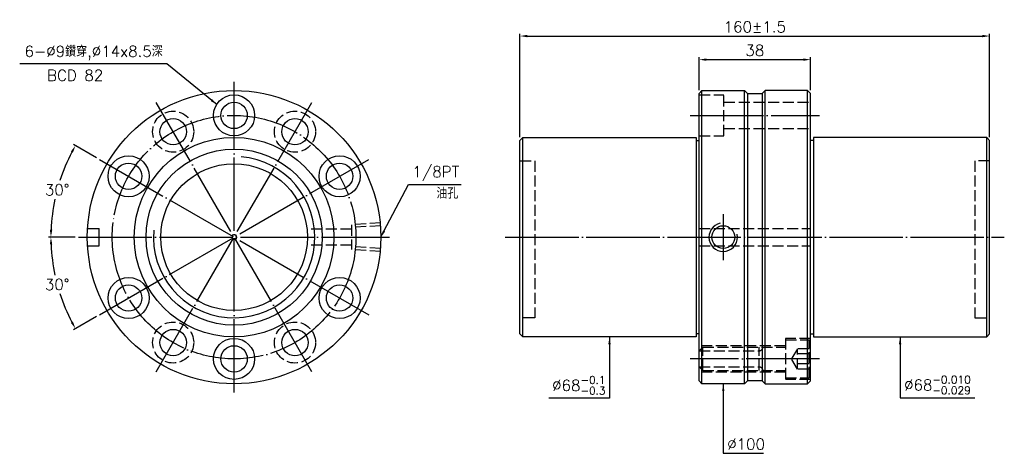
# Model space of a CAD drawing. Header units: millimetres. Extents: x 2207 to 2542, y -437 to -289.
import ezdxf

# ---------------------------------------------------------------- set-up
doc = ezdxf.new("R2010")
doc.units = ezdxf.units.MM
doc.header["$LTSCALE"] = 1.25
doc.linetypes.add('CENTER', pattern=[22, 20, -1, 0, -1])
doc.linetypes.add('DASHED', pattern=[4, 3, -1])
for name, color, linetype in [('DDVIEW', 7, 'Continuous'), ('NT', 7, 'Continuous'), ('NT-DIM', 2, 'Continuous')]:
    doc.layers.add(name, color=color, linetype=linetype)
doc.styles.get("Standard").update_dxf_attribs({"font": 'simplex.shx', "bigfont": 'chineset.shx'})
doc.dimstyles.new('ISO-25', dxfattribs={"dimscale": 1.25, "dimtxt": 3, "dimasz": 2, "dimexe": 0.646, "dimexo": 0.862, "dimgap": 1, "dimtad": 1, "dimdec": 3, "dimdsep": 46, "dimtxsty": 'Standard', "dimcen": 1.5, "dimclrd": 256, "dimclre": 256, "dimclrt": 256, "dimazin": 2, "dimtfac": 1, "dimtdec": 3, "dimtmove": 0, "dimatfit": 3, "dimfxl": 0, "dimtolj": 1, "dimlwd": -1, "dimlwe": -1, "dimarcsym": 0})

# ---------------------------------------------------------------- blocks, each defined once
blk = doc.blocks.new('*D0')
at = {"layer": 'Defpoints', "color": 0}
for p in [(2234.12, -336.85), (2221.44, -342.03), (2227.02, -363.35), (2333.02, -363.35), (2325.92, -389.85)]:
    blk.add_point(p, dxfattribs=at)
at = {"layer": 'NT-DIM'}
for p, q in [((2233.18, -336.31), (2225.34, -331.78)), ((2225.94, -363.35), (2216.88, -363.35))]:
    blk.add_line(p, q, dxfattribs=at)
for start, end in [(152.2981, 161.9877), (167.9675, 177.7019)]:
    blk.add_arc((2280.02, -363.35), 62.33, start, end, dxfattribs=at)
for points in [[(2224.46, -334.17), (2225.19, -334.58), (2226.03, -332.18)], [(2218.15, -360.86), (2217.32, -360.84), (2217.68, -363.35)]]:
    blk.add_solid(points, dxfattribs=at)
at = {"layer": 'NT-DIM', "insert": (2219.81, -347.22), "char_height": 3.75, "attachment_point": 5, "rotation": 1}
blk.add_mtext('\\A1;30°', dxfattribs=at)
blk = doc.blocks.new('*D1')
at = {"layer": 'Defpoints', "color": 0}
for p in [(2325.92, -336.85), (2227.02, -363.35), (2333.02, -363.35), (2218.63, -374.18), (2234.12, -389.85)]:
    blk.add_point(p, dxfattribs=at)
at = {"layer": 'NT-DIM'}
for p, q in [((2225.94, -363.35), (2216.88, -363.35)), ((2233.18, -390.39), (2225.34, -394.92))]:
    blk.add_line(p, q, dxfattribs=at)
for start, end in [(182.2981, 192.0572), (197.981, 207.7019)]:
    blk.add_arc((2280.02, -363.35), 62.33, start, end, dxfattribs=at)
for points in [[(2217.32, -365.86), (2218.15, -365.84), (2217.68, -363.35)], [(2225.19, -392.13), (2224.46, -392.53), (2226.03, -394.52)]]:
    blk.add_solid(points, dxfattribs=at)
at = {"layer": 'NT-DIM', "insert": (2219.81, -379.48), "char_height": 3.75, "attachment_point": 5, "rotation": 1}
blk.add_mtext('\\A1;30°', dxfattribs=at)
blk = doc.blocks.new('*D2')
at = {"layer": 'Defpoints', "color": 0}
for p in [(2476.49, -302.84), (2438.49, -314.35), (2476.49, -314.35)]:
    blk.add_point(p, dxfattribs=at)
at = {"layer": 'NT-DIM'}
for p, q in [((2438.49, -313.27), (2438.49, -302.03)), ((2440.99, -302.84), (2473.99, -302.84)), ((2476.49, -313.27), (2476.49, -302.03))]:
    blk.add_line(p, q, dxfattribs=at)
for points in [[(2440.99, -302.42), (2440.99, -303.25), (2438.49, -302.84)], [(2473.99, -302.42), (2473.99, -303.25), (2476.49, -302.84)]]:
    blk.add_solid(points, dxfattribs=at)
at = {"layer": 'NT-DIM', "insert": (2457.49, -299.71), "char_height": 3.75, "attachment_point": 5}
blk.add_mtext('\\A1;38', dxfattribs=at)
blk = doc.blocks.new('*D3')
at = {"layer": 'Defpoints', "color": 0}
for p in [(2537.49, -294.8), (2377.49, -330.35), (2537.49, -330.35)]:
    blk.add_point(p, dxfattribs=at)
at = {"layer": 'NT-DIM'}
for p, q in [((2377.49, -329.27), (2377.49, -293.99)), ((2379.99, -294.8), (2534.99, -294.8)), ((2537.49, -329.27), (2537.49, -293.99))]:
    blk.add_line(p, q, dxfattribs=at)
for points in [[(2379.99, -294.38), (2379.99, -295.22), (2377.49, -294.8)], [(2534.99, -294.38), (2534.99, -295.22), (2537.49, -294.8)]]:
    blk.add_solid(points, dxfattribs=at)
at = {"layer": 'NT-DIM', "insert": (2457.49, -291.67), "char_height": 3.75, "attachment_point": 5}
blk.add_mtext('\\A1;160%%P1.5', dxfattribs=at)

msp = doc.modelspace()

# ---------------------------------------------------------------- linework, layer by layer
at = {"layer": 'DDVIEW', "color": 3, "linetype": 'CENTER'}
for p, q in [((2280.0906, -416.3514), (2280.0906, -310.3514)), ((2306.5906, -409.2508), (2253.5906, -317.4521)), ((2253.5906, -409.2508), (2306.5906, -317.4521)), ((2234.1913, -389.8514), (2325.99, -336.8514)), ((2234.1913, -336.8514), (2325.99, -389.8514)), ((2227.0906, -363.3514), (2333.0906, -363.3514))]:
    msp.add_line(p, q, dxfattribs=at)
at = {"layer": 'DDVIEW', "color": 1, "linetype": 'DASHED'}
for p, q in [((2330.0906, -358.4874), (2320.0906, -359.1124)), ((2320.0906, -360.6014), (2305.0906, -360.6014)), ((2320.0906, -359.1124), (2320.0906, -367.5904)), ((2330.0906, -359.4602), (2320.0906, -360.0852)), ((2320.0906, -366.1014), (2305.0906, -366.1014)), ((2330.0906, -367.2426), (2320.0906, -366.6176)), ((2330.0906, -368.2154), (2320.0906, -367.5904))]:
    msp.add_line(p, q, dxfattribs=at)
at = {"layer": 'DDVIEW'}
for p, q in [((2230.1807, -360.3514), (2234.0906, -360.3514)), ((2234.0906, -366.3514), (2234.0906, -360.3514)), ((2230.1807, -366.3514), (2234.0906, -366.3514))]:
    msp.add_line(p, q, dxfattribs=at)
for centre, radius in [((2280.0906, -363.3514), 50), ((2280.0906, -321.8514), 7), ((2280.0906, -321.8514), 4.5), ((2259.3406, -327.4114), 4.5), ((2300.8406, -327.4114), 4.5), ((2280.0906, -363.3514), 34), ((2280.0906, -363.3514), 30), ((2244.1506, -342.6014), 7), ((2244.1506, -342.6014), 4.5), ((2280.0906, -363.3514), 25), ((2316.0307, -342.6014), 7), ((2316.0307, -342.6014), 4.5), ((2244.1506, -384.1014), 7), ((2316.0307, -384.1014), 7), ((2244.1506, -384.1014), 4.5), ((2316.0307, -384.1014), 4.5), ((2259.3406, -399.2915), 4.5), ((2300.8406, -399.2915), 4.5), ((2280.0906, -404.8514), 7), ((2280.0906, -404.8514), 4.5)]:
    msp.add_circle(centre, radius, dxfattribs=at)
at = {"layer": 'DDVIEW', "color": 3, "linetype": 'CENTER'}
msp.add_circle((2280.0906, -363.3514), 41.5, dxfattribs=at)
at = {"layer": 'DDVIEW', "color": 1, "linetype": 'DASHED'}
for centre in [(2259.3406, -327.4114), (2300.8406, -327.4114), (2259.3406, -399.2915), (2300.8406, -399.2915)]:
    msp.add_circle(centre, 7, dxfattribs=at)
at = {"layer": 'DDVIEW', "color": 5}
msp.add_arc((2280.0906, -363.3514), 27.5, 175, 85, dxfattribs=at)
at = {"layer": 'NT', "linetype": 'ByBlock'}
for p, q in [((2438.4942, -314.3514), (2439.4942, -313.3514)), ((2438.4942, -412.3514), (2438.4942, -314.3514)), ((2439.4942, -313.3514), (2453.9942, -313.3514)), ((2439.4942, -413.3514), (2439.4942, -313.3514)), ((2453.9942, -313.3514), (2454.9942, -314.3514)), ((2453.9942, -413.3514), (2453.9942, -313.3514)), ((2454.9942, -314.3514), (2454.9942, -412.3514)), ((2460.9942, -313.3514), (2459.9942, -314.3514)), ((2459.9942, -314.3514), (2459.9942, -412.3514)), ((2475.4942, -313.3514), (2460.9942, -313.3514)), ((2460.9942, -413.3514), (2460.9942, -313.3514)), ((2476.4942, -314.3514), (2475.4942, -313.3514)), ((2475.4942, -413.3514), (2475.4942, -313.3514)), ((2476.4942, -412.3514), (2476.4942, -314.3514)), ((2377.4942, -330.3514), (2378.4942, -329.3514)), ((2377.4942, -396.3514), (2377.4942, -330.3514)), ((2378.4942, -329.3514), (2437.4942, -329.3514)), ((2378.4942, -397.3514), (2378.4942, -329.3514)), ((2437.4942, -329.3514), (2437.4942, -397.3514)), ((2437.4942, -330.3514), (2438.4942, -330.3514)), ((2477.4942, -330.3514), (2476.4942, -330.3514)), ((2536.4942, -329.3514), (2477.4942, -329.3514)), ((2477.4942, -329.3514), (2477.4942, -397.3514)), ((2537.4942, -330.3514), (2536.4942, -329.3514)), ((2536.4942, -397.3514), (2536.4942, -329.3514)), ((2537.4942, -396.3514), (2537.4942, -330.3514)), ((2378.4942, -397.3514), (2377.4942, -396.3514)), ((2437.4942, -397.3514), (2378.4942, -397.3514)), ((2438.4942, -396.3514), (2437.4942, -396.3514)), ((2476.4942, -396.3514), (2477.4942, -396.3514)), ((2477.4942, -397.3514), (2536.4942, -397.3514)), ((2536.4942, -397.3514), (2537.4942, -396.3514)), ((2439.4942, -413.3514), (2438.4942, -412.3514)), ((2454.9942, -412.3514), (2453.9942, -413.3514)), ((2459.9942, -412.3514), (2460.9942, -413.3514)), ((2475.4942, -413.3514), (2476.4942, -412.3514)), ((2453.9942, -413.3514), (2439.4942, -413.3514)), ((2460.9942, -413.3514), (2475.4942, -413.3514))]:
    msp.add_line(p, q, dxfattribs=at)
at = {"layer": 'NT', "color": 1, "linetype": 'DASHED'}
for p, q in [((2438.4942, -314.8514), (2446.9942, -314.8514)), ((2446.9942, -328.8514), (2446.9942, -314.8514)), ((2446.9942, -317.3514), (2476.4942, -317.3514)), ((2446.9942, -326.3514), (2476.4942, -326.3514)), ((2438.4942, -328.8514), (2446.9942, -328.8514)), ((2377.4942, -337.3514), (2382.4942, -337.3514)), ((2382.4942, -337.3514), (2382.4942, -390.8514)), ((2537.4942, -337.3514), (2532.4942, -337.3514)), ((2532.4942, -337.3514), (2532.4942, -390.8514)), ((2438.4942, -360.3514), (2476.4942, -360.3514)), ((2438.4942, -366.3514), (2476.4942, -366.3514)), ((2382.4942, -390.8514), (2377.4942, -390.8514)), ((2532.4942, -390.8514), (2537.4942, -390.8514)), ((2476.4942, -397.8514), (2467.9942, -397.8514)), ((2467.9942, -397.8514), (2467.9942, -411.8514)), ((2467.9942, -398.3514), (2475.9942, -398.3514)), ((2475.9942, -411.3514), (2475.9942, -398.3514)), ((2467.9942, -400.3514), (2438.4942, -400.3514)), ((2439.7442, -400.8514), (2438.4942, -402.1014)), ((2438.4942, -402.1014), (2458.9942, -402.1014)), ((2439.7442, -408.8514), (2439.7442, -400.8514)), ((2439.7442, -400.8514), (2467.9942, -400.8514)), ((2458.9942, -408.8514), (2458.9942, -400.8514)), ((2471.9942, -401.3873), (2469.9942, -404.8514)), ((2475.9942, -401.3873), (2471.9942, -401.3873)), ((2471.9942, -408.3155), (2471.9942, -401.3873)), ((2471.9942, -408.3155), (2469.9942, -404.8514)), ((2475.9942, -403.1194), (2471.9942, -403.1194)), ((2439.7442, -408.8514), (2438.4942, -407.6014)), ((2438.4942, -407.6014), (2458.9942, -407.6014)), ((2439.7442, -408.8514), (2467.9942, -408.8514)), ((2475.9942, -406.5835), (2471.9942, -406.5835)), ((2475.9942, -408.3155), (2471.9942, -408.3155)), ((2467.9942, -409.3514), (2438.4942, -409.3514)), ((2467.9942, -411.3514), (2475.9942, -411.3514)), ((2476.4942, -411.8514), (2467.9942, -411.8514))]:
    msp.add_line(p, q, dxfattribs=at)
at = {"layer": 'NT'}
for p, q in [((2454.9942, -314.3514), (2459.9942, -314.3514)), ((2459.9942, -412.3514), (2454.9942, -412.3514))]:
    msp.add_line(p, q, dxfattribs=at)
at = {"layer": 'NT', "color": 3, "linetype": 'CENTER'}
for p, q in [((2435.4942, -321.8514), (2479.4942, -321.8514)), ((2446.7442, -355.4874), (2446.7442, -371.2154)), ((2372.4942, -363.3514), (2542.4942, -363.3514)), ((2479.4942, -404.8514), (2435.4942, -404.8514))]:
    msp.add_line(p, q, dxfattribs=at)
at = {"layer": 'NT'}
msp.add_circle((2446.7442, -363.3514), 3.8912, dxfattribs=at)
at = {"layer": 'NT', "color": 5}
msp.add_arc((2446.7442, -363.3514), 4.864, 101.864163, 11.864163, dxfattribs=at)
at = {"layer": 'NT', "color": 1, "linetype": 'DASHED'}
for centre, start, end in [((2458.9942, -400.8514), 270, 0), ((2458.9942, -408.8514), 0, 90)]:
    msp.add_arc(centre, 1.25, start, end, dxfattribs=at)

# ---------------------------------------------------------------- texts
at = {"layer": 'NT-DIM', "char_height": 3.75}
for s, insert, attachment_point in [('6-%%C9鑽穿,%%C14x8.5深', (2255.7979, -303.0206), 9), ('BCD 82', (2216.3878, -310.0859), 7), ('\\A1;\\A1;1/8PT', (2340.8625, -344.1797), 7), ('油孔', (2348.9955, -350.2285), 7), ('\\A1;%%C68{\\H0.7x;\\S-0.1^ -0.3;}', (2406.6442, -417.0331), 9), ('\\A1;%%C68{\\H0.7x;\\S-0.010^ -0.029;}', (2508.3442, -416.9126), 7), ('\\A1;%%C100', (2448.1002, -435.8018), 7)]:
    msp.add_mtext(s, dxfattribs=dict(at, insert=insert, attachment_point=attachment_point))

# ---------------------------------------------------------------- dimensions: what is measured, and where the dimension line sits
at = {"layer": 'NT-DIM'}
dim = msp.add_linear_dim(base=(2537.4942, -294.7998), p1=(2377.4942, -330.3514), p2=(2537.4942, -330.3514), text='<>%%P1.5', dimstyle='ISO-25', dxfattribs=at)
dim.commit()
dim.dimension.update_dxf_attribs({"geometry": '*D3', "text_midpoint": (2457.4942, -291.6748)})
dim = msp.add_linear_dim(base=(2476.4942, -302.8376), p1=(2438.4942, -314.3514), p2=(2476.4942, -314.3514), dimstyle='ISO-25', dxfattribs=at)
dim.commit()
dim.dimension.update_dxf_attribs({"geometry": '*D2', "text_midpoint": (2457.4942, -299.7126)})
for base, line1, picture, middle in [((2221.4426, -342.0319), ((2234.1181, -336.8514), (2325.9168, -389.8514)), '*D0', (2219.8074, -347.2182)), ((2218.6304, -374.1756), ((2234.1181, -389.8514), (2325.9168, -336.8514)), '*D1', (2219.8074, -379.4847))]:
    dim = msp.add_angular_dim_2l(base=base, line1=line1, line2=((2227.0175, -363.3514), (2333.0175, -363.3514)), dimstyle='ISO-25', dxfattribs=at)
    dim.commit()
    dim.dimension.update_dxf_attribs({"geometry": picture, "text_midpoint": middle, "text_rotation": 1})

# ---------------------------------------------------------------- leaders
at = {"layer": 'NT-DIM', "annotation_type": 0, "has_hookline": 1}
for points, hookline_direction, text_width in [([(2274.3507, -318.242), (2257.1479, -304.2706), (2257.0479, -304.2706)], 1, 48.75), ([(2330.0173, -363.4909), (2339.5126, -345.4259), (2339.6125, -345.4297)], 0, 16.6071), ([(2407.9942, -397.3514), (2407.9942, -418.2831), (2407.8942, -418.2831)], 1, 19.2857), ([(2506.9942, -397.3514), (2506.9942, -418.1626), (2507.0942, -418.1626)], 0, 24.1607), ([(2446.7502, -413.3514), (2446.7502, -437.0518), (2446.8502, -437.0518)], 0, 12.3214)]:
    msp.add_leader(points, dimstyle='ISO-25', dxfattribs=dict(at, hookline_direction=hookline_direction, text_width=text_width))

doc.saveas('drawing.dxf')
